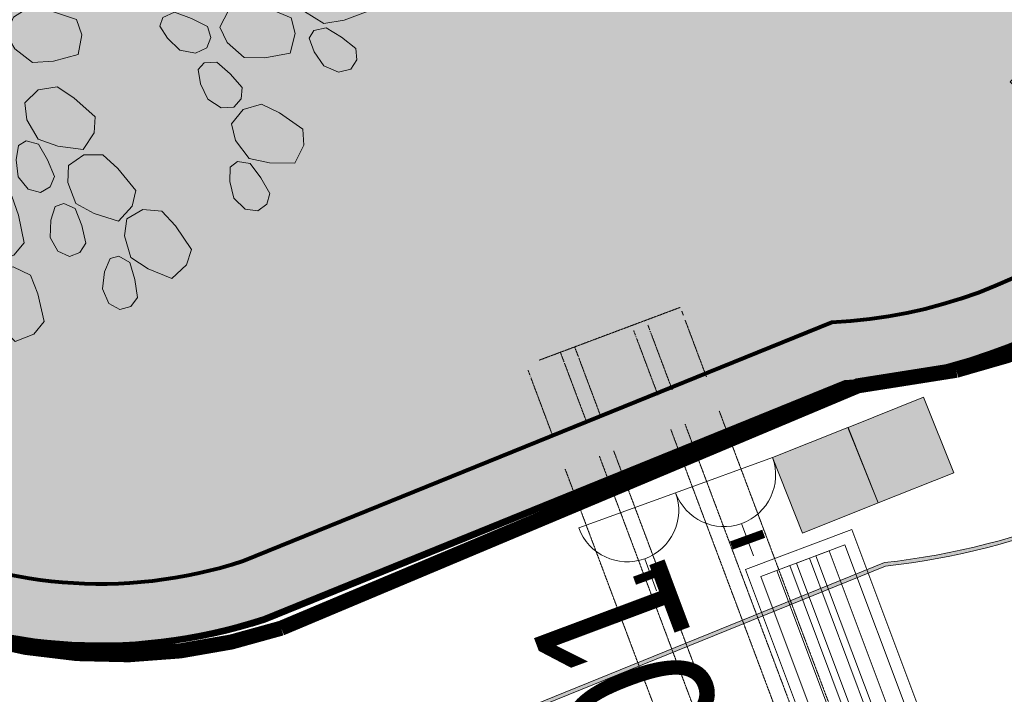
# Model space of a CAD drawing. Header units: millimetres. Extents: x -116878 to 389011, y -1241 to 103674.
# Tile 25 of 103: x 58470 to 60113, y 33892 to 35019. Entities that reach past the tile are written whole.
import ezdxf

# ---------------------------------------------------------------- set-up
doc = ezdxf.new("R2010")
doc.units = ezdxf.units.MM
doc.header["$MEASUREMENT"] = 0
doc.linetypes.add('DASHED', pattern=[0.75, 0.5, -0.25])
doc.layers.get('0').update_dxf_attribs({"color": 252})
for name, color, linetype, lineweight in [('& Lighting (Walls)', 160, 'Continuous', 15), ('07_Plants', 252, 'Continuous', 9), ('A-GENM', 252, 'Continuous', 9), ('flooring 2', 252, 'Continuous', 0), ('G-ANNO-TEXT', 7, 'Continuous', 5), ('M-HVAC-CDFF', 7, 'Continuous', 5), ('PWR DATA POINT', 6, 'Continuous', 0)]:
    doc.layers.add(name, color=color, linetype=linetype, lineweight=lineweight)
for name, color, linetype in [('@ Electrical', 210, 'Continuous'), ('E Floor Lighting', 5, 'DASHED'), ('Electrical', 210, 'Continuous'), ('H Switches', 14, 'Continuous'), ('Layout', 252, 'Continuous'), ('Wall', 252, 'Continuous')]:
    doc.layers.add(name, color=color, linetype=linetype)
doc.styles.add('Arial_1', font='arial.ttf', dxfattribs={"width": 0.8, "height": 250})

# ---------------------------------------------------------------- blocks, each defined once
blk = doc.blocks.new('zw$CED2')
at = {"layer": 'flooring 2', "transparency": 33554687}
h = blk.add_hatch(color=256, dxfattribs=at)
h.dxf.hatch_style = 1
h.paths.add_polyline_path([(-19583.2, -18086.6), (-17678.5, -17363.8, 0.437591), (-16499.9, -18639.6, 0.08215), (-16119.1, -18576.7), (-15183.3, -18196.7, 0.630086), (-14458.8, -16130.4), (-12041.2, -15224.5), (-10983.6, -14827.4), (-10838.5, -15210.1, 0.698607), (-9282, -22355.3), (-9282, -25507.4), (-15879.7, -27963.4)])
h.paths.add_polyline_path([(-19575.5, -18090.1), (-17685.2, -17372.7, 0.435223), (-16499.9, -18645.6, 0.082186), (-16117, -18582.3), (-15181.9, -18202.5, 0.62718), (-14447.9, -16132.8), (-12039.1, -15230.2), (-10987, -14835.1), (-10845.8, -15207.7, 0.697642), (-9288, -22360.6), (-9288, -25503.2), (-15876.2, -27955.7)], flags=16)
for points in [[(-19583.2, -18086.6), (-17678.5, -17363.8, 0.437591), (-16499.9, -18639.6, 0.08215), (-16119.1, -18576.7), (-15183.3, -18196.7, 0.630086), (-14458.8, -16130.4), (-12041.2, -15224.5), (-10983.6, -14827.4), (-10838.5, -15210.1, 0.698607), (-9282, -22355.3), (-9282, -25507.4), (-15879.7, -27963.4)], [(-19575.5, -18090.1), (-17685.2, -17372.7, 0.435223), (-16499.9, -18645.6, 0.082186), (-16117, -18582.3), (-15181.9, -18202.5, 0.62718), (-14447.9, -16132.8), (-12039.1, -15230.2), (-10987, -14835.1), (-10845.8, -15207.7, 0.697642), (-9288, -22360.6), (-9288, -25503.2), (-15876.2, -27955.7)]]:
    blk.add_lwpolyline(points, format="xyb", close=True, dxfattribs=at)
blk = doc.blocks.new('EJC150-FF-01_New1 - EJC 150-47865287-Store 29 at Node L4 Level')
at = {"layer": 'A-GENM', "color": 10, "linetype": 'DASHED', "lineweight": 13}
for p, q in [((-111.9, 6222), (-75, 6222)), ((-75, 6222), (-50, 6222)), ((-75, 6222), (-75, 6204.9)), ((-50, 6222), (0, 6222)), ((-50, 6204.9), (-50, 6222)), ((0, 6222), (50, 6222)), ((50, 6222), (75, 6222)), ((75, 6222), (135, 6222)), ((135, 6215.3), (135, 6207.4)), ((-135, 6213), (-135, 6204.9)), ((-135, 6203), (-135, 6201.8)), ((-135, 6199.5), (-135, 6099.8)), ((-75, 6202.9), (-75, 6099.8)), ((-50, 6099.8), (-50, 6202.9)), ((50, 6213), (50, 6204.9)), ((50, 6202.9), (50, 6201.8)), ((50, 6199.5), (50, 6099.9)), ((75, 6213), (75, 6204.9)), ((75, 6202.9), (75, 6201.8)), ((75, 6199.5), (75, 6099.9)), ((135, 6199.5), (135, 6100)), ((-135, 6039.8), (-135, 125.8)), ((-75, 6039.8), (-75, 125.8)), ((-50, 125.8), (-50, 6039.8)), ((50, 6039.9), (50, 125.8)), ((75, 6039.9), (75, 125.8)), ((135, 6040), (135, 125.8))]:
    blk.add_line(p, q, dxfattribs=at)
blk = doc.blocks.new('*E463', base_point=(600791.6, -1429.3))
at = {"color": 253, "lineweight": 15, "rotation": 290.5560451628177}
blk.add_blockref('EJC150-FF-01_New1 - EJC 150-47865287-Store 29 at Node L4 Level', (605856.9, 579.6), dxfattribs=at)
blk = doc.blocks.new('ewfdsdtgg')
at = {"layer": '07_Plants', "lineweight": 5}
blk.add_open_spline([(2503.32, -1198.701), (2503.32, -1198.701), (2505.371, -1193.058), (2505.371, -1193.058), (2505.371, -1193.058), (2504.602, -1193.827), (2504.602, -1193.827), (2504.602, -1193.827), (2504.689, -1191.347), (2504.689, -1191.347), (2504.689, -1191.347), (2504.858, -1185.873), (2504.858, -1185.873), (2504.858, -1185.873), (2506.398, -1181.256), (2506.398, -1181.256), (2506.398, -1181.256), (2505.201, -1180.23), (2505.201, -1180.23), (2505.201, -1180.23), (2504.174, -1176.981), (2504.174, -1176.981), (2504.174, -1176.981), (2505.714, -1175.441), (2505.714, -1175.441), (2505.714, -1175.441), (2502.037, -1172.619), (2502.037, -1172.619), (2502.037, -1172.619), (2502.977, -1171.677), (2502.977, -1171.677), (2502.977, -1171.677), (2498.016, -1169.967), (2498.016, -1169.967), (2498.016, -1169.967), (2501.78, -1168.427), (2502.634, -1168.427), (2503.49, -1168.427), (2502.121, -1167.231), (2502.121, -1167.231), (2502.121, -1167.231), (2503.147, -1165.69), (2503.147, -1165.69), (2503.147, -1165.69), (2502.121, -1164.153), (2502.121, -1164.153), (2502.121, -1164.153), (2505.201, -1164.153), (2505.201, -1164.153), (2505.201, -1164.153), (2506.398, -1159.361), (2506.398, -1159.361), (2506.398, -1159.361), (2507.766, -1164.835), (2507.766, -1164.835), (2507.766, -1164.835), (2508.62, -1164.835), (2508.62, -1164.835), (2508.62, -1164.835), (2508.794, -1167.572), (2508.794, -1167.572), (2508.794, -1167.572), (2509.988, -1166.377), (2509.988, -1166.377), (2509.988, -1166.377), (2510.675, -1168.258), (2510.675, -1168.258), (2510.675, -1168.258), (2512.725, -1166.89), (2512.725, -1166.89), (2512.725, -1166.89), (2512.043, -1171.336), (2512.043, -1171.336), (2512.043, -1171.336), (2512.725, -1171.507), (2512.725, -1171.507), (2512.725, -1171.507), (2512.725, -1173.731), (2512.725, -1173.731), (2512.725, -1173.731), (2511.529, -1176.638), (2511.529, -1176.638), (2511.529, -1176.638), (2512.556, -1176.638), (2512.556, -1176.638), (2512.556, -1176.638), (2511.187, -1180.912), (2511.187, -1180.912), (2511.187, -1180.912), (2509.133, -1183.992), (2509.133, -1183.992), (2509.133, -1183.992), (2508.62, -1186.045), (2508.62, -1186.045), (2508.62, -1186.045), (2507.167, -1189.553), (2507.167, -1189.553), (2507.167, -1189.553), (2509.133, -1191.518), (2509.133, -1191.518), (2509.133, -1191.518), (2515.462, -1180.061), (2515.462, -1180.061), (2515.462, -1180.061), (2520.424, -1172.189), (2520.424, -1172.189), (2520.424, -1172.189), (2522.818, -1169.796), (2522.818, -1169.796), (2522.818, -1169.796), (2525.385, -1165.521), (2525.385, -1165.521), (2525.385, -1165.521), (2528.291, -1169.796), (2528.291, -1169.796), (2528.291, -1169.796), (2525.554, -1173.045), (2525.554, -1173.045), (2525.554, -1173.045), (2525.724, -1176.638), (2525.724, -1176.638), (2525.724, -1176.638), (2522.818, -1179.544), (2522.818, -1179.544), (2522.818, -1179.544), (2521.106, -1182.454), (2521.106, -1182.454), (2521.106, -1182.454), (2519.399, -1184.162), (2519.399, -1184.162), (2519.399, -1184.162), (2518.369, -1186.729), (2518.369, -1186.729), (2518.369, -1186.729), (2512.897, -1193.571), (2512.897, -1193.571), (2512.897, -1193.571), (2512.897, -1196.136), (2512.897, -1196.136), (2512.897, -1196.136), (2509.819, -1198.532), (2509.819, -1198.532), (2509.819, -1198.532), (2512.213, -1198.189), (2512.213, -1198.189), (2512.213, -1198.189), (2523.504, -1196.477), (2523.504, -1196.477), (2523.504, -1196.477), (2531.369, -1194.768), (2532.394, -1194.768), (2533.424, -1194.768), (2535.049, -1194.509), (2535.049, -1194.509), (2535.049, -1194.509), (2536.161, -1195.622), (2536.161, -1195.622), (2536.161, -1195.622), (2541.973, -1195.622), (2541.973, -1195.622), (2541.973, -1195.622), (2542.829, -1196.477), (2542.829, -1196.477), (2542.829, -1196.477), (2545.566, -1196.477), (2545.566, -1196.477), (2545.566, -1196.477), (2545.566, -1197.505), (2545.566, -1197.505), (2545.566, -1197.505), (2539.579, -1198.873), (2539.579, -1198.873), (2539.579, -1198.873), (2536.5, -1199.388), (2536.5, -1199.388), (2536.5, -1199.388), (2516.319, -1200.583), (2516.319, -1200.583), (2516.319, -1200.583), (2513.068, -1203.319), (2513.068, -1203.319), (2513.068, -1203.319), (2515.462, -1203.319), (2515.462, -1203.319), (2515.462, -1203.319), (2539.41, -1205.031), (2539.41, -1205.031), (2539.41, -1205.031), (2542.746, -1205.969), (2542.746, -1205.969), (2542.746, -1205.969), (2543.685, -1206.912), (2543.685, -1206.912), (2543.685, -1206.912), (2542.486, -1208.109), (2542.486, -1208.109), (2542.486, -1208.109), (2521.793, -1205.031), (2521.793, -1205.031), (2521.793, -1205.031), (2519.225, -1205.2), (2519.225, -1205.2), (2519.225, -1205.2), (2514.78, -1205.713), (2514.78, -1205.713), (2514.78, -1205.713), (2510.332, -1205.031), (2510.332, -1205.031)], degree=3, knots=[0, 0, 0, 0, 1, 1, 1, 2, 2, 2, 3, 3, 3, 4, 4, 4, 5, 5, 5, 6, 6, 6, 7, 7, 7, 8, 8, 8, 9, 9, 9, 10, 10, 10, 11, 11, 11, 12, 12, 12, 13, 13, 13, 14, 14, 14, 15, 15, 15, 16, 16, 16, 17, 17, 17, 18, 18, 18, 19, 19, 19, 20, 20, 20, 21, 21, 21, 22, 22, 22, 23, 23, 23, 24, 24, 24, 25, 25, 25, 26, 26, 26, 27, 27, 27, 28, 28, 28, 29, 29, 29, 30, 30, 30, 31, 31, 31, 32, 32, 32, 33, 33, 33, 34, 34, 34, 35, 35, 35, 36, 36, 36, 37, 37, 37, 38, 38, 38, 39, 39, 39, 40, 40, 40, 41, 41, 41, 42, 42, 42, 43, 43, 43, 44, 44, 44, 45, 45, 45, 46, 46, 46, 47, 47, 47, 48, 48, 48, 49, 49, 49, 50, 50, 50, 51, 51, 51, 52, 52, 52, 53, 53, 53, 54, 54, 54, 55, 55, 55, 56, 56, 56, 57, 57, 57, 58, 58, 58, 59, 59, 59, 60, 60, 60, 61, 61, 61, 62, 62, 62, 63, 63, 63, 64, 64, 64, 65, 65, 65, 66, 66, 66, 67, 67, 67, 68, 68, 68, 69, 69, 69, 69], dxfattribs=at)
blk = doc.blocks.new('P1')
at = {"layer": '07_Plants'}
for points in [[(2276.17, -969.508), (2275.665, -970.227), (2274.684, -970.834), (2273.633, -970.671), (2272.4, -970.214), (2272.307, -969.187), (2272.653, -968.43), (2274.073, -968.093), (2275.101, -968), (2275.881, -968.602)], [(2280.005, -971.021), (2279.629, -971.816), (2278.766, -972.581), (2277.702, -972.598), (2276.41, -972.357), (2276.143, -971.361), (2276.356, -970.556), (2277.698, -969.983), (2278.695, -969.716), (2279.566, -970.177)], [(2290.974, -971.381), (2290.539, -972.144), (2289.619, -972.841), (2288.557, -972.777), (2287.287, -972.438), (2287.098, -971.424), (2287.371, -970.638), (2288.753, -970.17), (2289.768, -969.98), (2290.601, -970.506)], [(2283.089, -970.969), (2282.705, -971.6), (2282.064, -972.201), (2281.266, -972.369), (2280.674, -972.093), (2280.477, -971.552), (2280.645, -971), (2281.473, -970.576), (2282.34, -970.26), (2282.932, -970.536)], [(2275.427, -971.595), (2275.179, -972.291), (2274.675, -973.01), (2273.927, -973.338), (2273.292, -973.188), (2272.988, -972.698), (2273.04, -972.124), (2273.764, -971.54), (2274.549, -971.054), (2275.184, -971.203)], [(2281.127, -973.205), (2281.001, -973.932), (2280.626, -974.727), (2279.945, -975.176), (2279.293, -975.137), (2278.911, -974.705), (2278.864, -974.131), (2279.479, -973.432), (2280.17, -972.82), (2280.821, -972.859)], [(2290.014, -974.912), (2289.91, -975.785), (2289.333, -976.784), (2288.33, -977.138), (2287.028, -977.318), (2286.459, -976.457), (2286.406, -975.627), (2287.498, -974.659), (2288.359, -974.09), (2289.331, -974.251)], [(2279.417, -975.995), (2279.207, -976.848), (2278.511, -977.769), (2277.472, -977.996), (2276.157, -978.015), (2275.699, -977.091), (2275.748, -976.261), (2276.951, -975.434), (2277.875, -974.975), (2278.82, -975.255)], [(2290.347, -977.103), (2290.458, -977.833), (2290.354, -978.706), (2289.85, -979.348), (2289.22, -979.517), (2288.721, -979.229), (2288.494, -978.698), (2288.856, -977.841), (2289.318, -977.042), (2289.948, -976.873)], [(2287.775, -978.133), (2287.812, -979.011), (2287.403, -980.09), (2286.47, -980.6), (2285.213, -980.987), (2284.514, -980.228), (2284.328, -979.417), (2285.25, -978.286), (2286.009, -977.587), (2286.994, -977.59)], [(2279.478, -978.21), (2279.499, -978.948), (2279.288, -979.801), (2278.709, -980.376), (2278.063, -980.467), (2277.603, -980.119), (2277.444, -979.565), (2277.908, -978.759), (2278.464, -978.022), (2279.11, -977.932)], [(2292.503, -979.37), (2292.944, -980.13), (2293.083, -981.276), (2292.493, -982.161), (2291.56, -983.088), (2290.589, -982.741), (2290.047, -982.109), (2290.338, -980.679), (2290.685, -979.707), (2291.559, -979.252)], [(2288.455, -980.242), (2288.682, -980.945), (2288.719, -981.823), (2288.325, -982.537), (2287.73, -982.805), (2287.191, -982.601), (2286.882, -982.114), (2287.102, -981.21), (2287.429, -980.347), (2288.024, -980.079)], [(2284.789, -980.871), (2284.9, -981.742), (2284.585, -982.852), (2283.698, -983.44), (2282.479, -983.932), (2281.718, -983.236), (2281.464, -982.444), (2282.286, -981.238), (2282.982, -980.477), (2283.965, -980.396)], [(2285.646, -982.914), (2285.932, -983.595), (2286.043, -984.467), (2285.711, -985.212), (2285.141, -985.53), (2284.587, -985.372), (2284.238, -984.913), (2284.38, -983.993), (2284.632, -983.106), (2285.202, -982.788)], [(2291.559, -983.477), (2291.978, -984.249), (2292.084, -985.398), (2291.47, -986.266), (2290.511, -987.167), (2289.55, -986.792), (2289.027, -986.145), (2289.358, -984.724), (2289.732, -983.762), (2290.619, -983.332)]]:
    blk.add_lwpolyline(points, close=True, dxfattribs=at)
blk = doc.blocks.new('total plants 1')
at = {"layer": '07_Plants'}
for name, p, xscale, yscale, zscale in [('P1', (16546.215, 1018.022), -1.28008423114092, 1.28008423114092, 1.28008423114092), ('ewfdsdtgg', (15520.98, 645.165), -0.7239337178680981, 0.7239337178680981, 0.7239337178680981)]:
    blk.add_blockref(name, p, dxfattribs=dict(at, xscale=xscale, yscale=yscale, zscale=zscale))
blk = doc.blocks.new('*E464', base_point=(8409.509, -390.231))
at = {"transparency": 33554687}
h = blk.add_hatch(color=254, dxfattribs=at)
h.dxf.hatch_style = 1
h.paths.add_polyline_path([(8432.594, -42.118), (8470.781, -26.611, -1.306499), (8492.969, -91.616), (8454.786, -107.121, -0.989421)])
h.paths.add_polyline_path([(8434.002, -45.837, 0.988753), (8453.418, -103.384), (8492.087, -87.682, 1.328728), (8472.672, -30.135)], flags=16)
h = blk.add_hatch(color=253)
h.dxf.hatch_style = 1
edge = h.paths.add_edge_path()
edge.add_line((8453.418, -103.384), (8492.087, -87.682))
edge.add_arc((8490.668, -56.112), 31.602, 272.57372, 484.7133)
edge.add_line((8472.672, -30.135), (8434.002, -45.837))
edge.add_arc((8444.036, -74.501), 30.369, 109.29154, 287.99548)
at = {"layer": 'Wall', "color": 8, "lineweight": 80}
blk.add_lwpolyline([(8454.848, -107.291), (8493.01, -91.794, 1.305587), (8470.695, -26.45), (8432.53, -41.948, 0.989449)], format="xyb", close=True, dxfattribs=at)
at = {"layer": 'Wall', "lineweight": 80}
for points in [[(8454.786, -107.121), (8492.969, -91.616, 1.306499), (8470.781, -26.611), (8432.594, -42.118, 0.989421)], [(8453.418, -103.384), (8492.087, -87.682, 1.328728), (8472.672, -30.135), (8434.002, -45.837, 0.988753)]]:
    blk.add_lwpolyline(points, format="xyb", close=True, dxfattribs=at)
blk = doc.blocks.new('uhbvfhu')
at = {"layer": '& Lighting (Walls)', "color": 160, "ltscale": 0.2, "const_width": 1}
blk.add_lwpolyline([(13630.923, -264.813), (13669.058, -248.751), (13675.569, -247.718, 1.098007), (13652.808, -180.307), (13608.21, -198.416, 0.989535)], format="xyb", close=True, dxfattribs=at)
blk = doc.blocks.new('*E486', base_point=(13567.716, 411.798, 0))
at = {"layer": 'Layout', "xscale": 0.9943231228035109, "yscale": 0.9943231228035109, "zscale": 0.9943231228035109, "rotation": 359.9999999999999}
blk.add_blockref('uhbvfhu', (77.569, 1178.982), dxfattribs=at)
blk = doc.blocks.new('Electrical_Loft tables')
at = {"layer": 'H Switches', "color": 220, "lineweight": 20}
for p, q in [((8161.835, -3032.391), (8161.835, -3039.194)), ((8158.434, -3035.793), (8156.166, -3035.793)), ((8161.835, -3039.194), (8161.835, -3045.998)), ((8158.434, -3042.596), (8156.166, -3042.596))]:
    blk.add_line(p, q, dxfattribs=at)
at = {"layer": 'H Switches', "color": 220, "lineweight": 20, "const_width": 0.567}
for points in [[(8157.3, -3034.659), (8157.3, -3036.927)], [(8157.3, -3041.462), (8157.3, -3043.73)]]:
    blk.add_lwpolyline(points, dxfattribs=at)
at = {"layer": 'H Switches', "color": 220, "lineweight": 20}
for centre in [(8161.835, -3035.793), (8161.835, -3042.596)]:
    blk.add_arc(centre, 3.402, 90, 270, dxfattribs=at)
blk = doc.blocks.new('lectrical')
at = {"layer": 'Electrical', "transparency": 33554687, "xscale": -1, "rotation": 289.9894928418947}
blk.add_blockref('Electrical_Loft tables', (5602.275, -6043.918), dxfattribs=at)
blk = doc.blocks.new('DATA POINT')
at = {"true_color": 0xffffff}
h = blk.add_hatch(color=7, dxfattribs=at)
h.dxf.hatch_style = 1
h.paths.add_polyline_path([(1793987.3, -340460.3), (1793872.6, -340460.3), (1793872.6, -340575.2), (1793987.3, -340575.2)])
at = {"layer": 'PWR DATA POINT'}
h = blk.add_hatch(color=256, dxfattribs=at)
edge = h.paths.add_edge_path()
edge.add_ellipse((1793930, -340514.4), major_axis=(-0.1, 22.4), ratio=1, start_angle=179.7493, end_angle=359.7493, ccw=False)
edge.add_ellipse((1793930, -340514.4), major_axis=(0.2, 22.4), ratio=1, start_angle=0.3929, end_angle=180.3929, ccw=False)
for p, q in [((1793872.6, -340460.3, 0), (1793872.6, -340575.2, 0)), ((1793987.3, -340460.3, 0), (1793872.6, -340460.3, 0)), ((1793987.3, -340575.2, 0), (1793987.3, -340460.3, 0)), ((1793872.6, -340575.2, 0), (1793987.3, -340575.2, 0))]:
    blk.add_line(p, q, dxfattribs=at)
blk = doc.blocks.new('V_RLBG - V_RLBG 1040x190-17388734-AIR CONDITIONING HVAC LAYOUT- PART PLAN - L4-ZONE  7')
at = {"layer": 'M-HVAC-CDFF'}
for p, q in [((520, 95), (-520, 95)), ((-520, 95), (-520, -95)), ((-520, -95), (-520, 95)), ((-520, 95), (520, 95)), ((-520, 95), (-520, 95)), ((520, -95), (520, 95)), ((520, 95), (520, -95)), ((520, 95), (520, 95)), ((-500, 75), (-500, -75)), ((500, 75), (-500, 75)), ((-500, 75), (500, 75)), ((-500, -75), (-500, 75)), ((-500, 75), (-500, 75)), ((500, -75), (500, 75)), ((500, 75), (500, -75)), ((500, 75), (500, 75)), ((500, 46.6), (-500, 46.6)), ((-500, 46.6), (-500, 23.4)), ((-500, 23.4), (-500, 46.6)), ((-500, 46.6), (500, 46.6)), ((-500, 46.6), (-500, 46.6)), ((500, 23.4), (500, 46.6)), ((500, 46.6), (500, 23.4)), ((500, 46.6), (500, 46.6)), ((-500, 23.4), (500, 23.4)), ((500, 23.4), (-500, 23.4)), ((-500, 23.4), (-500, 23.4)), ((500, 23.4), (500, 23.4)), ((500, 11.6), (-500, 11.6)), ((-500, 11.6), (-500, -11.6)), ((-500, -11.6), (-500, 11.6)), ((-500, 11.6), (500, 11.6)), ((-500, 11.6), (-500, 11.6)), ((500, -11.6), (500, 11.6)), ((500, 11.6), (500, -11.6)), ((500, 11.6), (500, 11.6)), ((-500, -11.6), (500, -11.6)), ((500, -11.6), (-500, -11.6)), ((-500, -11.6), (-500, -11.6)), ((500, -11.6), (500, -11.6)), ((500, -23.4), (-500, -23.4)), ((-500, -23.4), (-500, -46.6)), ((-500, -46.6), (-500, -23.4)), ((-500, -23.4), (500, -23.4)), ((-500, -23.4), (-500, -23.4)), ((500, -46.6), (500, -23.4)), ((500, -23.4), (500, -46.6)), ((500, -23.4), (500, -23.4)), ((-500, -46.6), (500, -46.6)), ((500, -46.6), (-500, -46.6)), ((-500, -46.6), (-500, -46.6)), ((500, -46.6), (500, -46.6)), ((-500, -75), (500, -75)), ((500, -75), (-500, -75)), ((-500, -75), (-500, -75)), ((500, -75), (500, -75)), ((-520, -95), (520, -95)), ((520, -95), (-520, -95)), ((-520, -95), (-520, -95)), ((520, -95), (520, -95))]:
    blk.add_line(p, q, dxfattribs=at)

msp = doc.modelspace()

# ---------------------------------------------------------------- block references
at = {"transparency": 33554521, "xscale": 25.4, "yscale": 25.4, "zscale": 25.4}
msp.add_blockref('*E464', (57727.8, 26828.9), dxfattribs=at)
at = {"layer": '07_Plants', "xscale": 25.4, "yscale": 25.4, "zscale": 25.4}
msp.add_blockref('total plants 1', (-287337.1, 40720.6), dxfattribs=at)
at = {"layer": '@ Electrical', "xscale": 25.28240740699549, "yscale": 25.28240740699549, "zscale": 25.28240740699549}
msp.add_blockref('lectrical', (60675.2, 19381.3), dxfattribs=at)
at = {"layer": 'E Floor Lighting', "xscale": 25.37496114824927, "yscale": 25.37496114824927, "zscale": 25.37496114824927, "rotation": 359.9736113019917}
msp.add_blockref('*E486', (57291.8, 21217.5, 0), dxfattribs=at)
at = {"layer": 'flooring 2'}
msp.add_blockref('zw$CED2', (75096.5, 52308.8), dxfattribs=at)
at = {"layer": 'M-HVAC-CDFF', "rotation": 110.5520833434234}
msp.add_blockref('V_RLBG - V_RLBG 1040x190-17388734-AIR CONDITIONING HVAC LAYOUT- PART PLAN - L4-ZONE  7', (59952.4, 33647.3, 0), dxfattribs=at)
at = {"layer": 'PWR DATA POINT', "ltscale": 50, "xscale": -1.182840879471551, "yscale": 1.182840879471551, "zscale": 1.182840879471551, "rotation": 21.75886297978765}
for p in [(1881380.7, 1194984.4, 0), (1881254.6, 1194934.1, 0)]:
    msp.add_blockref('DATA POINT', p, dxfattribs=at)
at = {"layer": 'Wall', "lineweight": 5, "xscale": 1.017698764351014, "yscale": 1.017698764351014, "zscale": 1.017698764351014, "rotation": 90}
msp.add_blockref('*E463', (63711.6, 23406.3), dxfattribs=at)

# ---------------------------------------------------------------- texts
at = {"layer": 'G-ANNO-TEXT', "insert": (59715.5, 32952), "char_height": 250, "width": 1404.556, "attachment_point": 1, "rotation": 110.5289, "style": 'Arial_1'}
msp.add_mtext('RLBG-01', dxfattribs=at)

doc.saveas('drawing.dxf')
